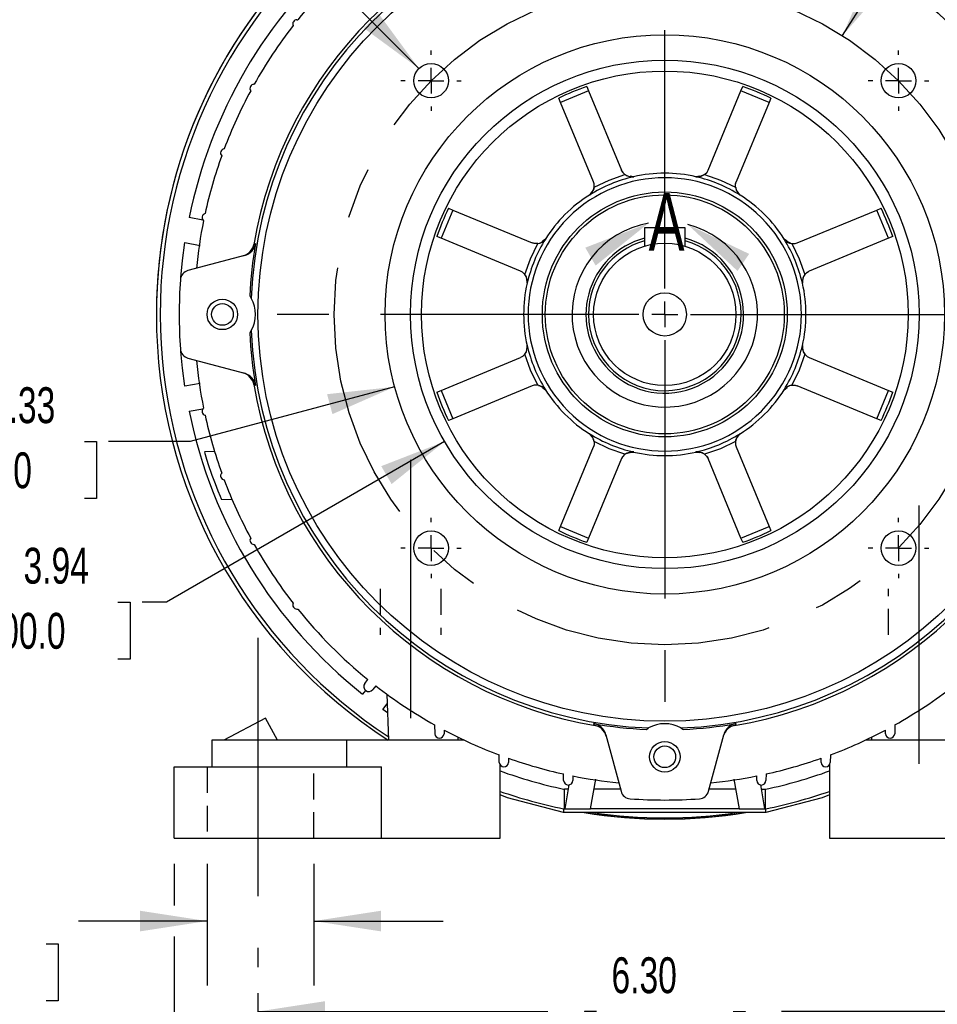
# Model space of a CAD drawing. Header units: inches. Extents: x 0 to 44, y 0 to 34.
# Tile 8 of 19: x 31.5 to 38.6, y 5.7 to 13.4. Entities that reach past the tile are written whole.
import ezdxf

# ---------------------------------------------------------------- set-up
doc = ezdxf.new("R2010")
doc.units = ezdxf.units.IN
doc.header["$LTSCALE"] = 4
doc.header["$MEASUREMENT"] = 0
doc.linetypes.add('CENTERX2', pattern=[0.8, 0.5, -0.1, 0.1, -0.1])
doc.linetypes.add('HIDDEN', pattern=[0.075, 0.05, -0.025])
doc.layers.add('CENTER', color=40, linetype='CENTERX2')
doc.layers.add('HIDDEN', color=102, linetype='HIDDEN')
doc.layers.add('DIMENSIONS', color=140, linetype='Continuous', lineweight=25)
doc.layers.add('TEXT', color=140, linetype='Continuous', lineweight=25)
doc.styles.add('SLDTEXTSTYLE0', font='TXT', dxfattribs={"width": 0.7})
doc.dimstyles.new('SLDDIMSTYLE0', dxfattribs={"dimtxt": 0.277778, "dimasz": 0.52, "dimexe": 0, "dimexo": 0.0625, "dimgap": 0.069444, "dimtad": 0, "dimtih": 1, "dimtoh": 1, "dimrnd": 1e-09, "dimdsep": 46, "dimtxsty": 'SLDTEXTSTYLE0', "dimsah": 1, "dimcen": 0.09, "dimadec": 0, "dimazin": 2, "dimtfac": 1, "dimtmove": 0, "dimatfit": 0, "dimfxl": 0, "dimfrac": 2, "dimtolj": 1, "dimtzin": 12, "dimarcsym": 0})
doc.dimstyles.new('SLDDIMSTYLE2', dxfattribs={"dimtxt": 0.277778, "dimasz": 0.52, "dimexe": 0, "dimexo": 0.0625, "dimgap": 0.069444, "dimtad": 0, "dimtih": 1, "dimtoh": 1, "dimrnd": 1e-09, "dimzin": 12, "dimdsep": 46, "dimtxsty": 'SLDTEXTSTYLE0', "dimsah": 1, "dimcen": 0.09, "dimadec": 0, "dimazin": 3, "dimtfac": 1, "dimtofl": 0, "dimtmove": 0, "dimatfit": 3, "dimfxl": 0, "dimfrac": 2, "dimtolj": 1, "dimtzin": 12, "dimarcsym": 0})
doc.dimstyles.new('SLDDIMSTYLE4', dxfattribs={"dimtxt": 0.277778, "dimasz": 0.52, "dimexe": 0, "dimexo": 0.0625, "dimgap": 0.069444, "dimtad": 0, "dimtih": 1, "dimtoh": 1, "dimrnd": 1e-09, "dimzin": 12, "dimdsep": 46, "dimtxsty": 'SLDTEXTSTYLE0', "dimsah": 1, "dimcen": 0, "dimadec": 0, "dimazin": 3, "dimtfac": 1, "dimtofl": 0, "dimtmove": 0, "dimatfit": 3, "dimfxl": 0, "dimfrac": 2, "dimtolj": 1, "dimtzin": 12, "dimarcsym": 0})
doc.dimstyles.new('SLDDIMSTYLE5', dxfattribs={"dimtxt": 0.277778, "dimasz": 0.52, "dimexe": 0, "dimexo": 0.0625, "dimgap": 0.069444, "dimtad": 0, "dimtih": 1, "dimtoh": 1, "dimrnd": 1e-09, "dimzin": 4, "dimdsep": 46, "dimtxsty": 'SLDTEXTSTYLE0', "dimsah": 1, "dimcen": 0, "dimadec": 0, "dimazin": 1, "dimtfac": 1, "dimtofl": 0, "dimtmove": 0, "dimatfit": 3, "dimfxl": 0, "dimfrac": 2, "dimtolj": 1, "dimtzin": 12, "dimarcsym": 0})
doc.dimstyles.new('SLDDIMSTYLE6', dxfattribs={"dimtxt": 0.277778, "dimasz": 0.52, "dimexe": 0, "dimexo": 0.0625, "dimgap": 0.069444, "dimtad": 0, "dimtih": 1, "dimtoh": 1, "dimrnd": 1e-09, "dimzin": 12, "dimdsep": 46, "dimtxsty": 'SLDTEXTSTYLE0', "dimsah": 1, "dimcen": 0, "dimadec": 0, "dimazin": 3, "dimtfac": 1, "dimtofl": 0, "dimtmove": 0, "dimatfit": 3, "dimfxl": 0, "dimfrac": 2, "dimtolj": 1, "dimtzin": 12, "dimarcsym": 0})
doc.dimstyles.new('SLDDIMSTYLE7', dxfattribs={"dimtxt": 0.277778, "dimasz": 0.52, "dimexe": 0, "dimexo": 0.0625, "dimgap": 0.069444, "dimtad": 0, "dimtih": 1, "dimtoh": 1, "dimrnd": 1e-09, "dimzin": 4, "dimdsep": 46, "dimtxsty": 'SLDTEXTSTYLE0', "dimsah": 1, "dimcen": 0.09, "dimadec": 0, "dimazin": 1, "dimtfac": 1, "dimtofl": 0, "dimtmove": 0, "dimatfit": 3, "dimfxl": 0, "dimfrac": 2, "dimtolj": 1, "dimtzin": 12, "dimarcsym": 0})

# ---------------------------------------------------------------- blocks, each defined once
blk = doc.blocks.new('_D_13')
at = {"layer": 'DIMENSIONS'}
for p, q in [((39.5807, 15.4488), (39.4874, 15.4488)), ((39.4874, 15.4488), (39.4874, 15.007)), ((40.6374, 15.4488), (40.7308, 15.4488)), ((40.7308, 15.4488), (40.7308, 15.007)), ((37.8712, 13.2493), (39.0152, 15.0452)), ((39.0152, 15.0452), (39.1441, 15.0452)), ((39.4874, 15.007), (39.5807, 15.007)), ((40.7308, 15.007), (40.6374, 15.007))]:
    blk.add_line(p, q, dxfattribs=at)
blk.add_solid([(37.8712, 13.2493), (38.218, 13.6449), (38.0831, 13.7308)], dxfattribs=at)
at = {"layer": 'DIMENSIONS', "char_height": 0.27778, "attachment_point": 1, "style": 'SLDTEXTSTYLE0'}
for s, insert in [('%%c', (39.4864, 15.8691)), ('5.12', (39.9061, 15.8691)), ('130.0', (39.5807, 15.3651)), ('B.C.', (39.7252, 14.8612))]:
    blk.add_mtext(s, dxfattribs=dict(at, insert=insert))
blk = doc.blocks.new('_D_14')
at = {"layer": 'DIMENSIONS'}
for p, q in [((32.953, 6.8358), (32.953, 5.8938)), ((33.7798, 6.8358), (33.7798, 5.8938)), ((32.953, 6.3938), (31.9561, 6.3938)), ((33.7798, 6.3938), (34.7798, 6.3938)), ((30.8818, 6.2167), (30.7885, 6.2167)), ((30.7885, 6.2167), (30.7885, 5.775)), ((31.7074, 6.2167), (31.8007, 6.2167)), ((31.8007, 6.2167), (31.8007, 5.775)), ((30.7885, 5.775), (30.8818, 5.775)), ((31.8007, 5.775), (31.7074, 5.775))]:
    blk.add_line(p, q, dxfattribs=at)
for points in [[(32.953, 6.3938), (32.433, 6.4738), (32.433, 6.3138)], [(33.7798, 6.3938), (34.2998, 6.3138), (34.2998, 6.4738)]]:
    blk.add_solid(points, dxfattribs=at)
at = {"layer": 'DIMENSIONS', "char_height": 0.27778, "attachment_point": 1, "style": 'SLDTEXTSTYLE0'}
for s, insert in [('2X', (31.0546, 6.9912)), ('0.83', (30.8818, 6.637)), ('21.0', (30.8818, 6.133))]:
    blk.add_mtext(s, dxfattribs=dict(at, insert=insert))
blk = doc.blocks.new('_D_15')
at = {"layer": 'DIMENSIONS'}
for p, q in [((33.4263, 14.161), (33.0454, 14.161)), ((34.5922, 12.9951), (33.4263, 14.161))]:
    blk.add_line(p, q, dxfattribs=at)
blk.add_solid([(34.5922, 12.9951), (34.281, 13.4194), (34.1679, 13.3063)], dxfattribs=at)
at = {"layer": 'DIMENSIONS', "char_height": 0.27778, "attachment_point": 1, "style": 'SLDTEXTSTYLE0'}
for s, insert in [('4X', (32.0769, 14.5197)), ('%%c', (31.8383, 14.0768)), ('M8', (32.258, 14.0779))]:
    blk.add_mtext(s, dxfattribs=dict(at, insert=insert))
blk = doc.blocks.new('_D_16')
at = {"layer": 'DIMENSIONS'}
for p, q in [((31.7885, 15.2279), (31.6952, 15.2279)), ((31.6952, 15.2279), (31.6952, 14.7862)), ((32.8452, 15.2279), (32.9386, 15.2279)), ((32.9386, 15.2279), (32.9386, 14.7862)), ((33.3388, 15.2279), (33.0319, 15.2279)), ((34.5854, 13.5946), (33.3388, 15.2279)), ((31.6952, 14.7862), (31.7885, 14.7862)), ((32.9386, 14.7862), (32.8452, 14.7862))]:
    blk.add_line(p, q, dxfattribs=at)
blk.add_solid([(34.5854, 13.5946), (34.3335, 14.0565), (34.2063, 13.9595)], dxfattribs=at)
at = {"layer": 'DIMENSIONS', "char_height": 0.27778, "attachment_point": 1, "style": 'SLDTEXTSTYLE0'}
for s, insert in [('%%c', (31.6942, 15.6482)), ('6.30', (32.1139, 15.6482)), ('160.0', (31.7885, 15.1443))]:
    blk.add_mtext(s, dxfattribs=dict(at, insert=insert))
blk = doc.blocks.new('_D_17')
at = {"layer": 'DIMENSIONS'}
for p, q in [((34.4048, 10.5305), (32.8223, 10.1065)), ((30.9459, 10.1065), (30.8526, 10.1065)), ((30.8526, 10.1065), (30.8526, 9.6648)), ((32.0026, 10.1065), (32.0959, 10.1065)), ((32.0959, 10.1065), (32.0959, 9.6648)), ((32.8223, 10.1065), (32.1892, 10.1065)), ((30.8526, 9.6648), (30.9459, 9.6648)), ((32.0959, 9.6648), (32.0026, 9.6648))]:
    blk.add_line(p, q, dxfattribs=at)
blk.add_solid([(34.4048, 10.5305), (33.8818, 10.4732), (33.9232, 10.3187)], dxfattribs=at)
at = {"layer": 'DIMENSIONS', "char_height": 0.27778, "attachment_point": 1, "style": 'SLDTEXTSTYLE0'}
for s, insert in [('%%c', (30.8516, 10.5268)), ('4.33', (31.2713, 10.5268)), ('110.0', (30.9459, 10.0228))]:
    blk.add_mtext(s, dxfattribs=dict(at, insert=insert))
blk = doc.blocks.new('_D_19')
at = {"layer": 'DIMENSIONS'}
for p, q in [((32.6971, 6.8358), (32.6971, 6.5138)), ((40.2955, 6.8358), (40.2955, 4.1806)), ((32.6971, 6.2738), (32.6971, 4.1806)), ((32.6971, 4.6806), (35.5915, 4.6806)), ((35.968, 4.68), (35.8747, 4.68)), ((35.8747, 4.68), (35.8747, 4.2383)), ((37.0247, 4.68), (37.118, 4.68)), ((37.118, 4.68), (37.118, 4.2383)), ((40.2955, 4.6806), (37.4011, 4.6806)), ((35.8747, 4.2383), (35.968, 4.2383)), ((37.118, 4.2383), (37.0247, 4.2383))]:
    blk.add_line(p, q, dxfattribs=at)
for points in [[(32.6971, 4.6806), (33.2171, 4.6006), (33.2171, 4.7606)], [(40.2955, 4.6806), (39.7755, 4.7606), (39.7755, 4.6006)]]:
    blk.add_solid(points, dxfattribs=at)
at = {"layer": 'DIMENSIONS', "char_height": 0.27778, "attachment_point": 1, "style": 'SLDTEXTSTYLE0'}
for s, insert in [('7.60', (36.0835, 5.1003)), ('193.0', (35.968, 4.5964))]:
    blk.add_mtext(s, dxfattribs=dict(at, insert=insert))
blk = doc.blocks.new('_D_21')
at = {"layer": 'DIMENSIONS'}
for p, q in [((37.5916, 16.8485), (38.4255, 16.8485)), ((38.6655, 16.8485), (42.0101, 16.8485)), ((41.5101, 16.8485), (41.5101, 14.4743)), ((40.9818, 13.9692), (40.8885, 13.9692)), ((40.8885, 13.9692), (40.8885, 13.5274)), ((42.0385, 13.9692), (42.1318, 13.9692)), ((42.1318, 13.9692), (42.1318, 13.5274)), ((40.8885, 13.5274), (40.9818, 13.5274)), ((42.1318, 13.5274), (42.0385, 13.5274)), ((41.5101, 11.0909), (41.5101, 13.4652)), ((39.9459, 11.0909), (42.0101, 11.0909))]:
    blk.add_line(p, q, dxfattribs=at)
for points in [[(41.5101, 16.8485), (41.4301, 16.3285), (41.5901, 16.3285)], [(41.5101, 11.0909), (41.5901, 11.6109), (41.4301, 11.6109)]]:
    blk.add_solid(points, dxfattribs=at)
at = {"layer": 'DIMENSIONS', "char_height": 0.27778, "attachment_point": 1, "style": 'SLDTEXTSTYLE0'}
for s, insert in [('5.76', (41.0973, 14.3894)), ('146.2', (40.9818, 13.8855))]:
    blk.add_mtext(s, dxfattribs=dict(at, insert=insert))
blk = doc.blocks.new('_D_22')
at = {"layer": 'DIMENSIONS'}
for p, q in [((33.3467, 5.8358), (33.3467, 5.1936)), ((39.6459, 5.8358), (39.6459, 5.1936)), ((33.3467, 5.6936), (35.5915, 5.6936)), ((35.968, 5.693), (35.8747, 5.693)), ((35.8747, 5.693), (35.8747, 5.2513)), ((37.0247, 5.693), (37.118, 5.693)), ((37.118, 5.693), (37.118, 5.2513)), ((39.6459, 5.6936), (37.4011, 5.6936)), ((35.8747, 5.2513), (35.968, 5.2513)), ((37.118, 5.2513), (37.0247, 5.2513))]:
    blk.add_line(p, q, dxfattribs=at)
for points in [[(33.3467, 5.6936), (33.8667, 5.6136), (33.8667, 5.7736)], [(39.6459, 5.6936), (39.1259, 5.7736), (39.1259, 5.6136)]]:
    blk.add_solid(points, dxfattribs=at)
at = {"layer": 'DIMENSIONS', "char_height": 0.27778, "attachment_point": 1, "style": 'SLDTEXTSTYLE0'}
for s, insert in [('6.30', (36.0835, 6.1133)), ('160.0', (35.968, 5.6093))]:
    blk.add_mtext(s, dxfattribs=dict(at, insert=insert))
blk = doc.blocks.new('_D_23')
at = {"layer": 'DIMENSIONS'}
for p, q in [((34.7916, 10.1067), (32.6387, 8.8638)), ((31.2062, 8.8638), (31.1128, 8.8638)), ((31.1128, 8.8638), (31.1128, 8.422)), ((32.2629, 8.8638), (32.3562, 8.8638)), ((32.3562, 8.8638), (32.3562, 8.422)), ((32.6387, 8.8638), (32.4495, 8.8638)), ((31.1128, 8.422), (31.2062, 8.422)), ((32.3562, 8.422), (32.2629, 8.422))]:
    blk.add_line(p, q, dxfattribs=at)
blk.add_solid([(34.7916, 10.1067), (34.3012, 9.916), (34.3812, 9.7774)], dxfattribs=at)
at = {"layer": 'DIMENSIONS', "char_height": 0.27778, "attachment_point": 1, "style": 'SLDTEXTSTYLE0'}
for s, insert in [('%%c', (31.1119, 9.284)), ('3.94', (31.5315, 9.284)), ('100.0', (31.2062, 8.7801))]:
    blk.add_mtext(s, dxfattribs=dict(at, insert=insert))
blk = doc.blocks.new('SW_CENTERMARKSYMBOL_1')
at = {"layer": 'CENTER', "color": 0}
for p, q in [((0, 0.2), (0, 0.2339)), ((0, 0), (0, 0.1)), ((-0.2, 0), (-0.2339, 0)), ((0, 0), (-0.1, 0)), ((0, 0), (0, -0.1)), ((0, 0), (0.1, 0)), ((0.2, 0), (0.2339, 0)), ((0, -0.2), (0, -0.2339))]:
    blk.add_line(p, q, dxfattribs=at)
blk = doc.blocks.new('SW_CENTERMARKSYMBOL_2')
at = {"layer": 'CENTER', "color": 0}
for p, q in [((0, 0.2), (0, 0.2339)), ((0, 0), (0, 0.1)), ((-0.2, 0), (-0.2339, 0)), ((0, 0), (-0.1, 0)), ((0, 0), (0, -0.1)), ((0, 0), (0.1, 0)), ((0.2, 0), (0.2339, 0)), ((0, -0.2), (0, -0.2339))]:
    blk.add_line(p, q, dxfattribs=at)
blk = doc.blocks.new('SW_CENTERMARKSYMBOL_3')
at = {"layer": 'CENTER', "color": 0}
for p, q in [((0, 0.2), (0, 0.2339)), ((0, 0), (0, 0.1)), ((-0.2, 0), (-0.2339, 0)), ((0, 0), (-0.1, 0)), ((0, 0), (0, -0.1)), ((0, 0), (0.1, 0)), ((0.2, 0), (0.2339, 0)), ((0, -0.2), (0, -0.2339))]:
    blk.add_line(p, q, dxfattribs=at)
blk = doc.blocks.new('SW_CENTERMARKSYMBOL_4')
at = {"layer": 'CENTER', "color": 0}
for p, q in [((0, 0.2), (0, 0.2339)), ((0, 0), (0, 0.1)), ((-0.2, 0), (-0.2339, 0)), ((0, 0), (-0.1, 0)), ((0, 0), (0, -0.1)), ((0, 0), (0.1, 0)), ((0.2, 0), (0.2339, 0)), ((0, -0.2), (0, -0.2339))]:
    blk.add_line(p, q, dxfattribs=at)
blk = doc.blocks.new('SW_CENTERMARKSYMBOL_5')
at = {"layer": 'CENTER', "color": 0}
for p, q in [((0, 0.2), (0, 3.2496)), ((0, 0), (0, 0.1)), ((-0.2, 0), (-3.2496, 0)), ((0, 0), (-0.1, 0)), ((0, 0), (0, -0.1)), ((0, 0), (0.1, 0)), ((0.2, 0), (3.2496, 0)), ((0, -0.2), (0, -3.2496))]:
    blk.add_line(p, q, dxfattribs=at)

msp = doc.modelspace()

# ---------------------------------------------------------------- linework, layer by layer
for p, q in [((33.647, 13.3724), (33.6553, 13.3727)), ((33.3153, 12.8724), (33.3177, 12.8725)), ((35.9068, 12.8228), (35.6886, 12.7324)), ((35.8933, 12.8553), (35.9068, 12.8228)), ((35.9068, 12.8228), (36.1617, 12.2074)), ((36.8309, 12.2074), (37.0859, 12.8228)), ((37.0859, 12.8228), (37.0993, 12.8553)), ((37.3041, 12.7324), (37.0859, 12.8228)), ((35.6886, 12.7324), (35.6751, 12.765)), ((35.9435, 12.117), (35.6886, 12.7324)), ((37.3041, 12.7324), (37.0492, 12.117)), ((37.3176, 12.765), (37.3041, 12.7324)), ((36.1738, 12.1883), (36.1618, 12.2073)), ((36.255, 12.1569), (36.227, 12.1607)), ((36.255, 12.1569), (36.2557, 12.1561)), ((36.737, 12.1561), (36.7376, 12.1569)), ((36.7651, 12.1607), (36.7376, 12.1569)), ((37.0442, 12.0949), (37.0492, 12.1169)), ((35.93, 12.0374), (35.9132, 12.0153)), ((35.9133, 12.0143), (35.9132, 12.0153)), ((37.0795, 12.0153), (37.0624, 12.0378)), ((37.0795, 12.0153), (37.0794, 12.0143)), ((34.8549, 11.8987), (34.7645, 11.6805)), ((34.8223, 11.9122), (34.8549, 11.8987)), ((34.8549, 11.8987), (35.4703, 11.6438)), ((37.5224, 11.6438), (38.1378, 11.8987)), ((38.1378, 11.8987), (38.1703, 11.9122)), ((38.2282, 11.6805), (38.1378, 11.8987)), ((32.9209, 11.8213), (32.814, 11.8402)), ((36.3389, 11.7602), (36.3389, 11.6192)), ((36.6538, 11.7602), (36.3389, 11.7602)), ((36.6538, 11.6192), (36.6538, 11.7602)), ((34.7645, 11.6805), (34.7319, 11.6939)), ((35.3799, 11.4255), (34.7645, 11.6805)), ((35.572, 11.6741), (35.5495, 11.657)), ((35.572, 11.6741), (35.5729, 11.674)), ((37.4197, 11.674), (37.4207, 11.6741)), ((37.4428, 11.6573), (37.4207, 11.6741)), ((38.2282, 11.6805), (37.6128, 11.4255)), ((38.2607, 11.6939), (38.2282, 11.6805)), ((32.7798, 11.6463), (32.8987, 11.6254)), ((33.3161, 11.638), (33.3277, 11.641)), ((35.4924, 11.6388), (35.4703, 11.6438)), ((33.2419, 11.5471), (32.8042, 11.4298)), ((35.4266, 11.3598), (35.4304, 11.3322)), ((37.5623, 11.3322), (37.5661, 11.3602)), ((37.5936, 11.4135), (37.6127, 11.4255)), ((35.4311, 11.3316), (35.4304, 11.3322)), ((37.5623, 11.3322), (37.5615, 11.3316)), ((35.4304, 10.8497), (35.4266, 10.8217)), ((35.4304, 10.8497), (35.4311, 10.8503)), ((37.5615, 10.8503), (37.5623, 10.8497)), ((37.566, 10.8221), (37.5623, 10.8497)), ((32.8042, 10.7521), (33.2419, 10.6348)), ((34.7645, 10.5014), (35.3799, 10.7564)), ((35.399, 10.7684), (35.3799, 10.7564)), ((37.6128, 10.7564), (38.2282, 10.5014)), ((32.8987, 10.5565), (32.7798, 10.5356)), ((33.3277, 10.5409), (33.3161, 10.5439)), ((35.4703, 10.5381), (34.8549, 10.2832)), ((35.5499, 10.5246), (35.572, 10.5078)), ((37.4207, 10.5078), (37.4432, 10.5249)), ((37.5003, 10.5431), (37.5223, 10.5381)), ((38.1378, 10.2832), (37.5224, 10.5381)), ((34.7319, 10.488), (34.7645, 10.5014)), ((34.7645, 10.5014), (34.8549, 10.2832)), ((35.5729, 10.5079), (35.572, 10.5078)), ((37.4207, 10.5078), (37.4197, 10.5079)), ((38.1378, 10.2832), (38.2282, 10.5014)), ((38.2282, 10.5014), (38.2607, 10.488)), ((32.814, 10.3417), (32.9201, 10.3604)), ((34.8549, 10.2832), (34.8223, 10.2697)), ((38.1703, 10.2697), (38.1378, 10.2832)), ((35.9132, 10.1666), (35.9133, 10.1676)), ((35.9132, 10.1666), (35.9303, 10.1441)), ((37.0627, 10.1445), (37.0795, 10.1666)), ((37.0794, 10.1676), (37.0795, 10.1666)), ((35.6886, 9.4495), (35.9435, 10.0649)), ((35.9485, 10.087), (35.9435, 10.065)), ((37.0492, 10.0649), (37.3041, 9.4495)), ((33.0109, 10.0282), (32.9322, 10.0261)), ((36.2275, 10.0212), (36.255, 10.025)), ((36.2557, 10.0257), (36.255, 10.025)), ((36.7376, 10.025), (36.737, 10.0257)), ((36.7376, 10.025), (36.7656, 10.0212)), ((36.8189, 9.9936), (36.8309, 9.9746)), ((36.1617, 9.9745), (35.9068, 9.3591)), ((37.0859, 9.3591), (36.8309, 9.9745)), ((33.0609, 9.6603), (33.1452, 9.658)), ((35.6751, 9.4169), (35.6886, 9.4495)), ((35.6886, 9.4495), (35.9068, 9.3591)), ((37.0859, 9.3591), (37.3041, 9.4495)), ((37.3041, 9.4495), (37.3176, 9.4169)), ((33.3153, 9.3095), (33.3177, 9.3094)), ((35.9068, 9.3591), (35.8933, 9.3265)), ((37.0993, 9.3265), (37.0859, 9.3591)), ((33.647, 8.8095), (33.6553, 8.8092)), ((34.1734, 8.2338), (34.1965, 8.2646)), ((34.1795, 8.18), (34.157, 8.1501)), ((34.2586, 8.2152), (34.2359, 8.1859)), ((34.3443, 8.1501), (34.3567, 7.7945)), ((34.3142, 8.0316), (34.3469, 8.075)), ((34.3493, 8.0069), (34.3142, 8.0316)), ((33.4059, 7.9657), (33.0828, 7.7945)), ((33.4967, 7.7945), (33.4059, 7.9657)), ((34.7146, 7.9124), (34.7164, 7.8441)), ((34.788, 7.8724), (34.7873, 7.8441)), ((35.9493, 7.9107), (35.9463, 7.9224)), ((37.0464, 7.9224), (37.0434, 7.9107)), ((38.2054, 7.8441), (38.2047, 7.8724)), ((38.278, 7.9124), (38.2763, 7.8441)), ((32.9885, 7.7945), (32.9885, 7.587)), ((34.0318, 7.7945), (32.9885, 7.7945)), ((34.0318, 7.7945), (34.0318, 7.587)), ((34.9436, 7.7945), (34.0318, 7.7945)), ((34.8958, 7.7945), (34.8966, 7.8171)), ((36.0402, 7.8365), (36.1575, 7.3989)), ((36.8352, 7.3989), (36.9525, 7.8365)), ((38.9609, 7.7945), (38.049, 7.7945)), ((38.0961, 7.8171), (38.0969, 7.7945)), ((35.2148, 7.6221), (35.2133, 7.6805)), ((35.2865, 7.6538), (35.2857, 7.6221)), ((37.707, 7.6221), (37.7061, 7.6538)), ((37.7794, 7.6805), (37.7778, 7.6221)), ((32.6971, 7.0358), (32.6971, 7.587)), ((32.6971, 7.587), (34.3034, 7.587)), ((34.3034, 7.0358), (34.3034, 7.587)), ((35.2207, 7.0358), (35.2207, 7.6034)), ((37.7719, 7.6034), (37.7719, 7.0358)), ((35.7133, 7.4816), (35.7119, 7.5325)), ((35.7851, 7.5172), (35.7841, 7.4816)), ((35.9214, 7.2635), (35.9618, 7.4928)), ((37.0309, 7.4928), (37.0713, 7.2635)), ((37.2085, 7.4816), (37.2076, 7.5172)), ((37.2807, 7.5325), (37.2794, 7.4816)), ((35.7129, 7.4157), (35.7191, 7.4157)), ((35.7191, 7.2634), (35.7191, 7.4157)), ((35.7484, 7.4157), (35.7191, 7.4157)), ((35.7541, 7.4482), (35.7215, 7.2634)), ((36.1529, 7.4157), (35.9482, 7.4157)), ((37.0444, 7.4157), (36.8397, 7.4157)), ((37.2712, 7.2634), (37.2386, 7.448)), ((37.2443, 7.4157), (37.2736, 7.4157)), ((37.2736, 7.4157), (37.2736, 7.2634)), ((37.2736, 7.4157), (37.2798, 7.4157)), ((35.7129, 7.2634), (35.7191, 7.2634)), ((35.7215, 7.2634), (35.7191, 7.2634)), ((35.7215, 7.2634), (35.9214, 7.2635)), ((35.7215, 7.2634), (35.7215, 7.2634)), ((35.9214, 7.2634), (35.9214, 7.2635)), ((37.0713, 7.2634), (35.9214, 7.2634)), ((37.0713, 7.2635), (37.2712, 7.2634)), ((37.0713, 7.2635), (37.0713, 7.2634)), ((37.2736, 7.2634), (37.2712, 7.2634)), ((37.2736, 7.2634), (37.2798, 7.2634)), ((37.2798, 7.2338), (35.7129, 7.2338)), ((32.6971, 7.0358), (34.3034, 7.0358)), ((34.3034, 7.0358), (35.2207, 7.0358)), ((37.7719, 7.0358), (38.6893, 7.0358))]:
    msp.add_line(p, q)
at = {"flags": 128}
for points in [[(36.1879, 12.174), (36.1695, 12.193), (36.1617, 12.2074)], [(36.8048, 12.174), (36.8232, 12.193), (36.8309, 12.2074)], [(35.9486, 12.0749), (36.0654, 12.1314), (36.1879, 12.174)], [(36.7982, 12.1705), (36.7946, 12.1677), (36.7674, 12.1593), (36.7651, 12.1594)], [(36.8048, 12.174), (36.9273, 12.1314), (37.0441, 12.0749)], [(35.9464, 12.0678), (35.9459, 12.0632), (35.9326, 12.038), (35.9308, 12.0365)], [(35.9486, 12.0749), (35.9482, 12.1013), (35.9435, 12.117)], [(37.0441, 12.0749), (37.0445, 12.1013), (37.0492, 12.117)], [(32.7495, 11.3772), (32.7618, 11.5082), (32.7798, 11.6463)], [(35.4133, 11.3994), (35.4559, 11.5219), (35.5124, 11.6387)], [(35.5124, 11.6387), (35.4859, 11.6391), (35.4703, 11.6438)], [(37.4732, 11.6408), (37.4686, 11.6414), (37.4434, 11.6547), (37.4419, 11.6564)], [(37.4803, 11.6387), (37.5067, 11.6391), (37.5224, 11.6438)], [(37.4803, 11.6387), (37.5368, 11.5219), (37.5794, 11.3994)], [(35.4133, 11.3994), (35.3943, 11.4178), (35.3799, 11.4255)], [(35.4168, 11.3928), (35.4196, 11.3892), (35.428, 11.362), (35.4279, 11.3597)], [(37.5794, 11.3994), (37.5984, 11.4178), (37.6128, 11.4255)], [(33.2835, 11.2337), (33.2919, 11.2204), (33.2945, 11.2159)], [(33.2945, 10.966), (33.2861, 10.9521), (33.2835, 10.9482)], [(32.7798, 10.5356), (32.7618, 10.6737), (32.7495, 10.8047)], [(35.4133, 10.7825), (35.3943, 10.7641), (35.3799, 10.7564)], [(35.5124, 10.5432), (35.4559, 10.66), (35.4133, 10.7825)], [(37.5794, 10.7825), (37.5368, 10.66), (37.4803, 10.5432)], [(37.5759, 10.789), (37.5731, 10.7927), (37.5647, 10.8199), (37.5648, 10.8222)], [(37.5794, 10.7825), (37.5984, 10.7641), (37.6128, 10.7564)], [(35.5124, 10.5432), (35.4859, 10.5428), (35.4703, 10.5381)], [(35.5195, 10.5411), (35.524, 10.5405), (35.5492, 10.5272), (35.5508, 10.5255)], [(37.4803, 10.5432), (37.5067, 10.5428), (37.5224, 10.5381)], [(37.0462, 10.1141), (37.0468, 10.1187), (37.0601, 10.1439), (37.0618, 10.1454)], [(35.9486, 10.107), (35.9482, 10.0806), (35.9435, 10.0649)], [(36.1879, 10.0079), (36.0654, 10.0505), (35.9486, 10.107)], [(37.0441, 10.107), (36.9273, 10.0505), (36.8048, 10.0079)], [(37.0441, 10.107), (37.0445, 10.0806), (37.0492, 10.0649)], [(32.9322, 10.0237), (32.9322, 10.0237), (32.9379, 10.005), (32.9488, 9.9698), (32.9646, 9.9209), (32.9847, 9.8621), (32.9907, 9.8449), (33.0142, 9.7808), (33.0361, 9.7241), (33.0527, 9.6827), (33.061, 9.6625), (33.061, 9.6626)], [(36.1879, 10.0079), (36.1695, 9.9889), (36.1617, 9.9745)], [(36.1944, 10.0114), (36.1981, 10.0142), (36.2253, 10.0226), (36.2276, 10.0225)], [(36.8048, 10.0079), (36.8232, 9.9889), (36.8309, 9.9745)], [(36.3536, 7.8781), (36.3669, 7.8865), (36.3714, 7.8891)], [(36.6213, 7.8891), (36.6352, 7.8807), (36.6391, 7.8781)], [(35.7129, 7.2338), (35.2784, 7.3482), (35.2207, 7.3706)], [(37.7719, 7.3706), (37.7142, 7.3482), (37.2798, 7.2338)]]:
    msp.add_lwpolyline(points, dxfattribs=at)
for centre, radius in [((36.4963, 11.0909), 3.1496), ((36.4963, 11.0909), 2.1654), ((36.4963, 11.0909), 1.9685), ((34.6868, 12.9005), 0.1339), ((36.4963, 11.0909), 1.8842), ((38.3059, 12.9005), 0.1339), ((36.4963, 11.0909), 0.9479), ((36.4963, 11.0909), 0.9252), ((36.4963, 11.0909), 0.5512), ((33.0711, 11.0909), 0.1181), ((36.4963, 11.0909), 0.1673), ((33.0711, 11.0909), 0.084), ((34.6868, 9.2814), 0.1339), ((38.3059, 9.2814), 0.1339), ((36.4963, 7.6658), 0.1181), ((36.4963, 7.6658), 0.084)]:
    msp.add_circle(centre, radius)
for centre, radius, start, end in [((36.4963, 11.0909), 3.2043, 92.23442, 177.76558), ((36.4963, 11.0909), 3.2283, 99.62642, 170.37322), ((36.4963, 11.0909), 3.2043, 2.23442, 87.76558), ((36.4963, 11.0909), 3.6438, 119.98093, 141.2308), ((36.4963, 11.0909), 3.6438, 38.7692, 60.01907), ((36.4963, 11.0909), 3.936, 133.40543, 179.79343), ((36.4963, 11.0909), 3.936, 133.40537, 180), ((36.4963, 11.0909), 3.9069, 133.18646, 236.77723), ((36.4963, 11.0909), 3.7578, 131.13, 168.49912), ((33.6479, 13.3409), 0.0315, 91.5, 205.69292), ((36.4963, 11.0909), 3.6438, 142.14009, 150.73008), ((36.4963, 11.0909), 3.6438, 151.62226, 159.41193), ((33.3161, 12.8409), 0.0315, 91.5, 215.17509), ((36.4963, 11.0909), 1.8646, 108.86825, 116.13175), ((36.4963, 11.0909), 1.8646, 63.86825, 71.13175), ((33.0884, 12.3409), 0.0315, 95.8591, 223.8553), ((36.4963, 11.0909), 3.6438, 160.30247, 167.63057), ((36.4963, 11.0909), 1.058, 45, 225), ((36.4963, 11.0909), 1.0921, 102.73176, 122.26824), ((36.2475, 12.2627), 0.1069, 236.076, 274.36743), ((36.2253, 12.209), 0.0496, 225.02469, 272.15663), ((36.4963, 11.0909), 1.0929, 77.24544, 102.75456), ((36.7451, 12.2627), 0.1069, 265.63239, 303.92418), ((36.4963, 11.0909), 1.0921, 57.73176, 77.26824), ((35.8437, 12.0954), 0.1069, 310.63239, 348.92418), ((37.149, 12.0954), 0.1069, 191.076, 229.36743), ((37.0952, 12.0732), 0.0496, 180.02469, 227.15663), ((36.4963, 11.0909), 1.0929, 122.24544, 147.75456), ((36.4963, 11.0909), 1.0929, 32.24544, 57.75456), ((36.4963, 11.0909), 1.8646, 153.86825, 161.13175), ((36.4963, 11.0909), 1.8646, 18.86825, 26.13175), ((32.9448, 11.8409), 0.0315, 104.07774, 232.07395), ((36.4963, 11.0909), 1.058, 225, 45), ((36.4963, 11.0909), 3.6438, 168.52112, 174.38568), ((36.4963, 11.0909), 1.0921, 147.73176, 167.26824), ((35.4918, 11.7436), 0.1069, 281.076, 319.36743), ((36.4963, 11.0909), 0.6102, 104.95525, 225), ((36.4963, 11.0909), 0.6102, 225, 75.04475), ((37.5008, 11.7436), 0.1069, 220.63239, 258.92418), ((36.4963, 11.0909), 1.0921, 12.73176, 32.26824), ((33.1997, 11.6581), 0.1181, 284.99696, 350.23668), ((33.2114, 11.6612), 0.1181, 284.99801, 350.14845), ((36.4963, 11.0909), 3.216, 170.15204, 177.4559), ((35.5141, 11.6898), 0.0496, 270.02469, 317.15663), ((36.4963, 11.0909), 0.5906, 105.46601, 180), ((36.4963, 11.0909), 0.5906, 180, 74.53399), ((36.4963, 11.0909), 3.7598, 175.90589, 184.09411), ((32.8246, 11.3538), 0.0787, 105, 175.90589), ((35.3246, 11.3398), 0.1069, 355.63239, 33.92418), ((37.6681, 11.3398), 0.1069, 146.076, 184.36743), ((37.6143, 11.362), 0.0496, 135.02469, 182.15663), ((36.4963, 11.0909), 1.0929, 167.24544, 192.75456), ((36.4963, 11.0909), 1.0929, 347.24544, 12.75456), ((33.0711, 11.0909), 0.2559, 330.77861, 29.22139), ((36.4676, 11.0816), 3.9072, 179.86243, 237.2766), ((36.4963, 11.0909), 3.216, 182.5441, 189.84796), ((36.4963, 11.0909), 3.2043, 182.23442, 267.76558), ((36.4963, 11.0909), 3.2043, 272.23442, 357.76558), ((35.3246, 10.8421), 0.1069, 326.076, 4.36743), ((36.4963, 11.0909), 1.0921, 192.73176, 212.26824), ((36.4963, 11.0909), 1.0921, 327.73176, 347.26824), ((37.6681, 10.8421), 0.1069, 175.63239, 213.92418), ((32.8246, 10.8281), 0.0787, 184.09411, 255), ((35.3783, 10.8199), 0.0496, 315.02469, 2.15663), ((36.4963, 11.0909), 3.6438, 185.61432, 191.47888), ((36.4963, 11.0909), 0.5896, 216.53762, 219.25185), ((36.4963, 11.0909), 0.5896, 320.74815, 323.46238), ((33.1997, 10.5238), 0.1181, 9.76332, 75.00304), ((33.2114, 10.5207), 0.1181, 9.8505, 75.00304), ((36.4963, 11.0909), 3.2283, 189.62625, 260.37303), ((35.4918, 10.4383), 0.1069, 40.63239, 78.92418), ((36.4963, 11.0909), 3.2283, 279.62609, 350.37283), ((37.5008, 10.4383), 0.1069, 101.076, 139.36743), ((37.4786, 10.4921), 0.0496, 90.02469, 137.15663), ((36.4963, 11.0909), 1.8646, 198.86825, 206.13175), ((36.4963, 11.0909), 1.0929, 212.24544, 237.75456), ((36.4963, 11.0909), 1.0929, 302.24544, 327.75456), ((36.4963, 11.0909), 1.8646, 333.86825, 341.13175), ((36.4963, 11.0909), 3.7578, 191.50088, 231.49912), ((32.9448, 10.3409), 0.0315, 127.92605, 255.92226), ((36.4963, 11.0909), 3.6438, 192.36943, 199.69753), ((35.8437, 10.0865), 0.1069, 11.076, 49.36743), ((36.4963, 11.0909), 1.0921, 237.73176, 257.26824), ((35.8975, 10.1087), 0.0496, 0.02469, 47.15663), ((36.4963, 11.0909), 1.0921, 282.73176, 302.26824), ((37.149, 10.0865), 0.1069, 130.63239, 168.92418), ((36.2475, 9.9192), 0.1069, 85.63239, 123.92418), ((36.4963, 11.0909), 1.0929, 257.24544, 282.75456), ((36.7451, 9.9192), 0.1069, 56.076, 94.36743), ((36.7674, 9.9729), 0.0496, 45.02469, 92.15663), ((33.0884, 9.8409), 0.0315, 136.1447, 264.1409), ((36.4963, 11.0909), 3.6438, 200.58807, 208.37774), ((36.4963, 11.0909), 1.8646, 243.86825, 251.13175), ((36.4963, 11.0909), 1.8646, 288.86825, 296.13175), ((33.3161, 9.3409), 0.0315, 144.82491, 268.5), ((36.4963, 11.0909), 3.6438, 209.26992, 217.85991), ((33.6479, 8.8409), 0.0315, 154.30708, 268.5), ((36.4963, 11.0909), 3.6438, 218.7692, 230.86526), ((34.2048, 8.2101), 0.0394, 143, 322.11282), ((36.4963, 11.0909), 3.6438, 232.11282, 240.72735), ((36.4963, 11.0909), 3.6438, 299.27265, 307.88718), ((36.4963, 11.0909), 3.6438, 242.04206, 249.38365), ((36.4963, 11.0909), 3.216, 260.15204, 267.4559), ((35.9261, 7.806), 0.1181, 14.99801, 80.14845), ((35.9292, 7.7943), 0.1181, 14.99696, 80.23668), ((36.4963, 7.6658), 0.2559, 60.77861, 119.22139), ((36.4963, 11.0909), 3.216, 272.5441, 279.84796), ((37.0635, 7.7943), 0.1181, 99.76332, 165.00304), ((37.0666, 7.806), 0.1181, 99.8505, 165.00304), ((36.4963, 11.0909), 3.6438, 290.61635, 297.95794), ((34.7518, 7.845), 0.0354, 181.5, 358.5), ((38.2408, 7.845), 0.0354, 181.5, 358.5), ((36.4963, 11.0909), 3.6438, 250.60902, 257.56869), ((36.4963, 11.0909), 3.6438, 282.43131, 289.39098), ((35.2503, 7.623), 0.0354, 181.5, 358.5), ((36.4963, 11.0909), 3.7578, 250.15649, 257.96623), ((36.4963, 11.0909), 3.7578, 282.03376, 289.84351), ((37.7424, 7.623), 0.0354, 181.5, 358.5), ((35.7487, 7.4826), 0.0354, 181.5, 358.5), ((36.4963, 11.0909), 3.6438, 258.74364, 264.38568), ((36.4963, 11.0909), 3.6438, 275.61432, 281.25636), ((37.244, 7.4826), 0.0354, 181.5, 358.5), ((36.4963, 11.0909), 3.9069, 250.94383, 258.43205), ((36.2335, 7.4192), 0.0787, 195, 265.90589), ((36.7591, 7.4192), 0.0787, 274.09411, 345), ((36.4963, 11.0909), 3.9069, 281.56795, 289.05617), ((36.4963, 11.0909), 3.7598, 265.90589, 274.09411), ((36.4963, 11.0909), 3.9075, 260.79831, 279.20168), ((36.4963, 11.0909), 3.9055, 260.97833, 279.02167), ((36.4963, 11.0909), 3.8976, 261.7392, 278.2608)]:
    msp.add_arc(centre, radius, start, end)
for start_param, end_param in [(1.566903, 1.574459), (4.708727, 4.716283)]:
    msp.add_ellipse((36.4963, 7.2481), major_axis=(0, 3.9219), ratio=0.199766, start_param=start_param, end_param=end_param)
at = {"layer": 'CENTER'}
for p, q in [((34.5276, 9.965), (34.5276, 7.6106)), ((38.4651, 7.6106), (38.4651, 9.965)), ((33.3467, 8.587), (33.3467, 6.0358))]:
    msp.add_line(p, q, dxfattribs=at)
msp.add_circle((36.4963, 11.0909), 2.559, dxfattribs=at)
at = {"layer": 'HIDDEN'}
for p, q in [((34.2916, 8.965), (34.2916, 8.6106)), ((34.7636, 8.965), (34.7636, 8.6106)), ((38.2291, 8.6106), (38.2291, 8.965)), ((32.953, 7.587), (32.953, 7.0358)), ((33.7798, 7.0358), (33.7798, 7.587))]:
    msp.add_line(p, q, dxfattribs=at)
at = {"layer": 'TEXT'}
msp.add_arc((36.4963, 11.0909), 0.7178, 100.02568, 75.61221, dxfattribs=at)
for points in [[(36.3714, 11.7978), (35.8808, 11.6076), (35.9607, 11.469)], [(36.6747, 11.7862), (37.0592, 11.4271), (37.1494, 11.5593)]]:
    msp.add_solid(points, dxfattribs=at)

# ---------------------------------------------------------------- block references
at = {"layer": 'CENTER'}
for name, p in [('SW_CENTERMARKSYMBOL_5', (36.4963, 11.0909)), ('SW_CENTERMARKSYMBOL_1', (34.6868, 12.9005)), ('SW_CENTERMARKSYMBOL_2', (38.3059, 12.9005)), ('SW_CENTERMARKSYMBOL_4', (34.6868, 9.2814)), ('SW_CENTERMARKSYMBOL_3', (38.3059, 9.2814))]:
    msp.add_blockref(name, p, dxfattribs=at)

# ---------------------------------------------------------------- texts
at = {"layer": 'TEXT', "insert": (36.3714, 12.0297), "char_height": 0.4444, "attachment_point": 1, "style": 'SLDTEXTSTYLE0'}
msp.add_mtext('A', dxfattribs=at)

# ---------------------------------------------------------------- dimensions: what is measured, and where the dimension line sits
at = {"layer": 'DIMENSIONS'}
for base, p1, p2, angle, dimstyle, picture, middle in [((41.5101, 16.8485), (39.7459, 11.0909), (37.3916, 16.8485), 90, 'SLDDIMSTYLE2', '_D_21', (41.5101, 13.9697)), ((40.2955, 4.6806), (32.6971, 7.0358), (40.2955, 7.0358), 0, 'SLDDIMSTYLE7', '_D_19', (36.4963, 4.6806))]:
    dim = msp.add_linear_dim(base=base, p1=p1, p2=p2, angle=angle, dimstyle=dimstyle, dxfattribs=at)
    dim.commit()
    dim.dimension.update_dxf_attribs({"geometry": picture, "text_midpoint": middle, "dimtype": 160})
for p1, p2, text, picture, middle in [((35.1215, 8.9326), (37.8712, 13.2493), '<>\\PB.C.', '_D_13', (40.1091, 15.2279)), ((34.7815, 12.8058), (34.5922, 12.9951), '4X\\P%%cM8', '_D_15', (32.3169, 14.161))]:
    dim = msp.add_diameter_dim_2p(p1=p1, p2=p2, text=text, dimstyle='SLDDIMSTYLE4', dxfattribs=at)
    dim.commit()
    dim.dimension.update_dxf_attribs({"geometry": picture, "text_midpoint": middle, "dimtype": 163})
for p1, p2, dimstyle, picture, middle in [((38.4073, 8.5873), (34.5854, 13.5946), 'SLDDIMSTYLE5', '_D_16', (32.3169, 15.2279)), ((38.2011, 12.0752), (34.7916, 10.1067), 'SLDDIMSTYLE6', '_D_23', (31.7345, 8.8638)), ((38.5879, 11.6514), (34.4048, 10.5305), 'SLDDIMSTYLE6', '_D_17', (31.4742, 10.1065))]:
    dim = msp.add_diameter_dim_2p(p1=p1, p2=p2, dimstyle=dimstyle, dxfattribs=at)
    dim.commit()
    dim.dimension.update_dxf_attribs({"geometry": picture, "text_midpoint": middle, "dimtype": 163})
dim = msp.add_linear_dim(base=(33.7798, 6.3938), p1=(32.953, 7.0358), p2=(33.7798, 7.0358), text='2X\\P<>', dimstyle='SLDDIMSTYLE0', dxfattribs=at)
dim.commit()
dim.dimension.update_dxf_attribs({"geometry": '_D_14', "text_midpoint": (31.2946, 6.3938), "dimtype": 160})
dim = msp.add_linear_dim(base=(39.6459, 5.6936), p1=(33.3467, 6.0358), p2=(39.6459, 6.0358), dimstyle='SLDDIMSTYLE7', dxfattribs=at)
dim.commit()
dim.dimension.update_dxf_attribs({"geometry": '_D_22', "text_midpoint": (36.4963, 5.6936), "dimtype": 160})

doc.saveas('drawing.dxf')
